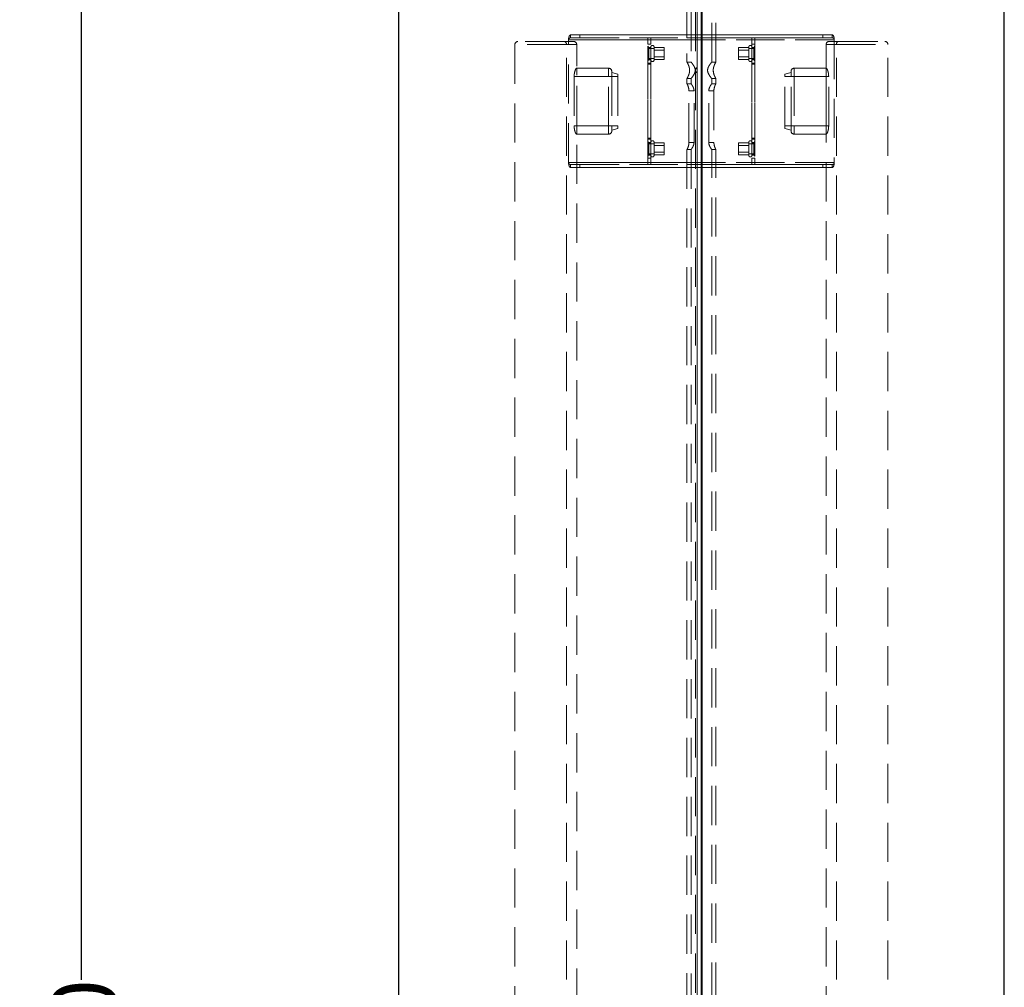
# Model space of a CAD drawing. Header units: millimetres. Extents: x 56 to 3092, y 90 to 4365.
# Tile 17 of 28: x 609 to 1087, y 3236 to 3706. Entities that reach past the tile are written whole.
import ezdxf

# ---------------------------------------------------------------- set-up
doc = ezdxf.new("R2010")
doc.units = ezdxf.units.MM
doc.header["$LTSCALE"] = 15
doc.linetypes.add('HIDDEN', pattern=[1.905, 1.27, -0.635])
doc.linetypes.add('PHANTOM', pattern=[12.7, 6.35, -1.27, 1.27, -1.27, 1.27, -1.27])
doc.layers.add('DISEGNO', color=7, linetype='Continuous')
doc.styles.add('SLDTEXTSTYLE0', font='ASTEP-SANS-REGULAR.TTF')
doc.dimstyles.new('SLDDIMSTYLE0', dxfattribs={"dimtxt": 41.740667, "dimasz": 30, "dimexe": 0, "dimexo": 0.0625, "dimgap": 10.435167, "dimtad": 0, "dimrnd": 1e-09, "dimzin": 12, "dimdsep": 46, "dimtxsty": 'SLDTEXTSTYLE0', "dimsah": 1, "dimcen": 0.09, "dimadec": 0, "dimazin": 3, "dimtfac": 1, "dimtofl": 0, "dimtmove": 0, "dimatfit": 3, "dimfxl": 0, "dimfrac": 2, "dimtolj": 1, "dimtzin": 12, "dimarcsym": 0})
doc.dimstyles.new('SLDDIMSTYLE2', dxfattribs={"dimtxt": 41.740667, "dimasz": 30, "dimexe": 0, "dimexo": 0.0625, "dimgap": 10.435167, "dimtad": 0, "dimdec": 0, "dimrnd": 1e-09, "dimzin": 12, "dimdsep": 46, "dimtxsty": 'SLDTEXTSTYLE0', "dimsah": 1, "dimcen": 0.09, "dimadec": 0, "dimazin": 3, "dimtfac": 1, "dimtdec": 0, "dimtofl": 0, "dimtmove": 0, "dimatfit": 3, "dimfxl": 0, "dimfrac": 2, "dimtolj": 1, "dimtzin": 12, "dimarcsym": 0})

# ---------------------------------------------------------------- blocks, each defined once
blk = doc.blocks.new('_D_4')
at = {"layer": 'DISEGNO'}
for p, q in [((774.9, 3821.96), (623.9, 3821.96)), ((638.9, 3821.96), (638.9, 3239.56)), ((638.9, 2562.56), (638.9, 3144.95)), ((774.9, 2562.56), (623.9, 2562.56))]:
    blk.add_line(p, q, dxfattribs=at)
for points in [[(638.9, 3821.96), (633.28, 3791.96), (644.53, 3791.96)], [(638.9, 2562.56), (644.53, 2592.56), (633.28, 2592.56)]]:
    blk.add_solid(points, dxfattribs=at)
at = {"layer": 'DISEGNO', "insert": (624.6, 3144.95), "char_height": 31.75, "attachment_point": 1, "rotation": 90, "style": 'SLDTEXTSTYLE0'}
blk.add_mtext('1260', dxfattribs=at)
blk = doc.blocks.new('_D_5')
at = {"layer": 'DISEGNO'}
for p, q in [((775.2, 3822.26), (533.9, 3822.26)), ((548.9, 3822.26), (548.9, 3126.39)), ((548.9, 2351.26), (548.9, 3047.13)), ((777.4, 2351.26), (533.9, 2351.26))]:
    blk.add_line(p, q, dxfattribs=at)
for points in [[(548.9, 3822.26), (543.28, 3792.26), (554.53, 3792.26)], [(548.9, 2351.26), (554.53, 2381.26), (543.28, 2381.26)]]:
    blk.add_solid(points, dxfattribs=at)
at = {"layer": 'DISEGNO', "insert": (534.6, 3047.13), "char_height": 31.75, "attachment_point": 1, "rotation": 90, "style": 'SLDTEXTSTYLE0'}
blk.add_mtext('1471', dxfattribs=at)

msp = doc.modelspace()

# ---------------------------------------------------------------- linework, layer by layer
at = {"color": 7, "linetype": 'HIDDEN', "lineweight": 18}
for p, q in [((934.904, 3795.257), (934.904, 3685.22)), ((936.984, 3795.257), (936.984, 2595.257)), ((937.849, 3795.257), (937.849, 2595.257)), ((937.904, 2595.257), (937.904, 3795.257)), ((944.904, 3685.219), (944.904, 3795.257)), ((932.904, 3775.069), (932.904, 3685.257)), ((946.904, 3685.24), (946.904, 3775.819)), ((873.39, 3695.257), (850.89, 3695.257)), ((873.39, 3695.257), (877.89, 3695.257)), ((875.425, 3636.507), (875.425, 3696.007)), ((875.425, 3696.007), (1004.382, 3696.007)), ((939.776, 3696.007), (875.425, 3696.007)), ((876.424, 3698.507), (876.424, 3697.007)), ((880.904, 3698.507), (876.424, 3698.507)), ((876.424, 3698.507), (1003.384, 3698.507)), ((939.776, 3698.507), (876.424, 3698.507)), ((880.904, 3698.507), (876.424, 3698.507)), ((880.904, 3697.007), (876.424, 3697.007)), ((876.424, 3697.007), (1003.384, 3697.007)), ((880.904, 3697.007), (876.424, 3697.007)), ((880.904, 3698.507), (880.904, 3697.007)), ((880.904, 3698.507), (932.854, 3698.507)), ((880.904, 3697.007), (932.854, 3697.007)), ((915.404, 3697.007), (913.904, 3697.007)), ((913.904, 3694.007), (913.904, 3697.007)), ((913.904, 3697.007), (913.904, 3694.007)), ((913.904, 3638.507), (913.904, 3694.007)), ((915.404, 3694.007), (913.904, 3694.007)), ((915.404, 3694.007), (915.404, 3697.007)), ((915.404, 3697.007), (915.404, 3694.007)), ((915.404, 3638.507), (915.404, 3694.007)), ((932.854, 3698.507), (932.854, 3697.007)), ((932.854, 3698.507), (946.954, 3698.507)), ((946.954, 3698.507), (932.854, 3698.507)), ((932.854, 3697.007), (946.954, 3697.007)), ((946.954, 3697.007), (932.854, 3697.007)), ((1003.384, 3698.507), (940.032, 3698.507)), ((1004.382, 3696.007), (940.032, 3696.007)), ((946.954, 3697.007), (946.954, 3698.507)), ((946.954, 3698.507), (998.904, 3698.507)), ((946.954, 3697.007), (998.904, 3697.007)), ((964.404, 3697.007), (965.904, 3697.007)), ((964.404, 3697.007), (964.404, 3694.007)), ((964.404, 3694.007), (964.404, 3697.007)), ((964.404, 3694.007), (964.404, 3638.507)), ((964.404, 3694.007), (965.904, 3694.007)), ((965.904, 3697.007), (965.904, 3694.007)), ((965.904, 3694.007), (965.904, 3697.007)), ((965.904, 3694.007), (965.904, 3638.507)), ((998.904, 3697.007), (998.904, 3698.507)), ((998.904, 3698.507), (1003.384, 3698.507)), ((998.904, 3698.507), (1003.384, 3698.507)), ((998.904, 3697.007), (1003.384, 3697.007)), ((998.904, 3697.007), (1003.384, 3697.007)), ((1006.417, 3695.257), (1001.917, 3695.257)), ((1003.384, 3697.007), (1003.384, 3698.507)), ((1004.382, 3696.007), (1004.382, 3636.507)), ((1006.417, 3695.257), (1028.917, 3695.257)), ((849.39, 3693.757), (849.39, 2696.757)), ((874.39, 3693.757), (849.39, 3693.757)), ((874.39, 2696.757), (874.39, 3693.757)), ((874.39, 3693.757), (879.347, 3693.757)), ((879.39, 2740.257), (879.39, 3693.757)), ((914.404, 3692.357), (913.904, 3692.907)), ((913.904, 3692.895), (913.904, 3685.919)), ((915.404, 3692.407), (913.904, 3692.407)), ((913.904, 3686.452), (913.904, 3692.361)), ((913.904, 3691.857), (913.904, 3686.957)), ((916.904, 3691.857), (913.904, 3691.857)), ((914.404, 3692.357), (914.404, 3686.457)), ((915.404, 3692.357), (914.404, 3692.357)), ((915.404, 3692.558), (915.404, 3686.255)), ((915.404, 3686.452), (915.404, 3692.361)), ((915.404, 3692.312), (915.404, 3686.501)), ((916.904, 3692.607), (916.904, 3686.207)), ((921.904, 3692.357), (916.904, 3692.357)), ((916.904, 3692.312), (916.904, 3686.501)), ((916.904, 3691.857), (916.904, 3686.957)), ((916.904, 3687.757), (916.904, 3691.057)), ((921.904, 3691.057), (916.904, 3691.057)), ((921.904, 3692.357), (921.904, 3686.457)), ((921.904, 3691.057), (921.904, 3687.757)), ((957.904, 3692.357), (957.904, 3686.457)), ((962.904, 3692.357), (957.904, 3692.357)), ((957.904, 3691.057), (957.904, 3687.757)), ((962.904, 3691.057), (957.904, 3691.057)), ((962.904, 3692.607), (962.904, 3686.207)), ((962.904, 3692.312), (962.904, 3686.501)), ((962.904, 3691.857), (962.904, 3686.957)), ((965.904, 3691.857), (962.904, 3691.857)), ((962.904, 3687.757), (962.904, 3691.057)), ((964.404, 3692.558), (964.404, 3686.255)), ((965.904, 3692.407), (964.404, 3692.407)), ((964.404, 3686.452), (964.404, 3692.361)), ((965.404, 3692.357), (964.404, 3692.357)), ((964.404, 3692.312), (964.404, 3686.501)), ((965.904, 3692.907), (965.404, 3692.357)), ((965.404, 3692.357), (965.404, 3686.457)), ((965.904, 3692.895), (965.904, 3685.919)), ((965.904, 3686.452), (965.904, 3692.361)), ((965.904, 3691.857), (965.904, 3686.957)), ((1000.417, 3693.757), (1000.417, 2740.257)), ((1005.417, 3693.757), (1000.461, 3693.757)), ((1005.417, 3693.757), (1030.417, 3693.757)), ((1005.417, 2696.757), (1005.417, 3693.757)), ((1030.417, 2696.757), (1030.417, 3693.757)), ((913.904, 3686.957), (916.904, 3686.957)), ((915.404, 3686.757), (913.904, 3686.757)), ((915.404, 3686.757), (913.904, 3686.757)), ((913.904, 3684.757), (913.904, 3686.753)), ((913.904, 3684.757), (913.904, 3686.753)), ((913.904, 3685.907), (914.404, 3686.457)), ((913.904, 3686.407), (915.404, 3686.407)), ((913.904, 3686.398), (913.904, 3684.246)), ((915.404, 3686.398), (913.904, 3686.398)), ((913.904, 3647.757), (913.904, 3684.757)), ((915.404, 3684.757), (913.904, 3684.757)), ((913.904, 3684.246), (915.404, 3684.246)), ((914.404, 3686.457), (915.404, 3686.457)), ((915.404, 3684.757), (915.404, 3686.753)), ((915.404, 3684.757), (915.404, 3686.753)), ((915.404, 3686.398), (915.404, 3684.246)), ((915.404, 3647.757), (915.404, 3684.757)), ((916.904, 3687.757), (921.904, 3687.757)), ((916.904, 3686.457), (921.904, 3686.457)), ((934.933, 3685.257), (932.904, 3685.257)), ((946.904, 3685.257), (944.874, 3685.257)), ((957.904, 3687.757), (962.904, 3687.757)), ((957.904, 3686.457), (962.904, 3686.457)), ((962.904, 3686.957), (965.904, 3686.957)), ((965.904, 3686.757), (964.404, 3686.757)), ((965.904, 3686.757), (964.404, 3686.757)), ((964.404, 3684.757), (964.404, 3686.753)), ((964.404, 3684.757), (964.404, 3686.753)), ((964.404, 3686.457), (965.404, 3686.457)), ((964.404, 3686.407), (965.904, 3686.407)), ((964.404, 3686.398), (964.404, 3684.246)), ((964.404, 3686.398), (965.904, 3686.398)), ((964.404, 3684.757), (964.404, 3647.757)), ((964.404, 3684.757), (965.904, 3684.757)), ((964.404, 3684.246), (965.904, 3684.246)), ((965.404, 3686.457), (965.904, 3685.907)), ((965.904, 3684.757), (965.904, 3686.753)), ((965.904, 3684.757), (965.904, 3686.753)), ((965.904, 3686.398), (965.904, 3684.246)), ((965.904, 3684.757), (965.904, 3647.757)), ((879.256, 3682.257), (879.39, 3682.257)), ((879.256, 3682.257), (894.89, 3682.257)), ((879.39, 3650.257), (879.39, 3682.257)), ((894.89, 3682.257), (894.89, 3678.257)), ((894.89, 3678.257), (894.89, 3682.257)), ((896.39, 3678.257), (896.39, 3680.757)), ((896.39, 3680.757), (896.39, 3678.257)), ((899.39, 3679.453), (896.39, 3680.257)), ((896.39, 3680.257), (896.39, 3678.257)), ((896.39, 3678.257), (896.39, 3680.257)), ((899.39, 3679.453), (899.39, 3678.257)), ((899.39, 3678.257), (899.39, 3679.453)), ((980.417, 3679.453), (983.417, 3680.257)), ((980.417, 3678.257), (980.417, 3679.453)), ((980.417, 3679.453), (980.417, 3678.257)), ((983.417, 3680.757), (983.417, 3678.257)), ((983.417, 3678.257), (983.417, 3680.757)), ((983.417, 3678.257), (983.417, 3680.257)), ((983.417, 3680.257), (983.417, 3678.257)), ((984.917, 3682.257), (1000.551, 3682.257)), ((984.917, 3678.257), (984.917, 3682.257)), ((984.917, 3682.257), (984.917, 3678.257)), ((1000.551, 3682.257), (1000.417, 3682.257)), ((1000.417, 3682.257), (1000.417, 3650.257)), ((878.138, 3678.257), (878.138, 3654.257)), ((894.89, 3678.257), (878.138, 3678.257)), ((894.89, 3654.257), (894.89, 3678.257)), ((894.89, 3678.257), (896.39, 3678.257)), ((896.39, 3678.257), (894.89, 3678.257)), ((896.39, 3678.257), (896.39, 3654.257)), ((899.39, 3678.257), (896.39, 3678.257)), ((899.39, 3678.257), (899.39, 3654.257)), ((932.904, 3677.257), (932.904, 3674.757)), ((932.904, 3677.257), (934.933, 3677.257)), ((934.918, 3674.757), (932.904, 3674.757)), ((934.904, 3677.294), (934.904, 3674.737)), ((944.875, 3677.257), (946.904, 3677.257)), ((946.904, 3674.757), (944.881, 3674.757)), ((944.904, 3674.724), (944.904, 3677.293)), ((946.904, 3674.711), (946.904, 3677.282)), ((980.417, 3654.257), (980.417, 3678.257)), ((980.417, 3678.257), (983.417, 3678.257)), ((983.417, 3654.257), (983.417, 3678.257)), ((983.417, 3678.257), (984.917, 3678.257)), ((984.917, 3678.257), (983.417, 3678.257)), ((1001.67, 3678.257), (984.917, 3678.257)), ((984.917, 3678.257), (984.917, 3654.257)), ((1001.67, 3654.257), (1001.67, 3678.257)), ((933.842, 3646.257), (933.842, 3671.257)), ((933.842, 3671.257), (936.333, 3671.257)), ((936.333, 3646.257), (936.333, 3671.257)), ((943.474, 3646.257), (943.474, 3671.257)), ((943.474, 3671.257), (945.966, 3671.257)), ((945.966, 3671.257), (945.966, 3646.257)), ((878.138, 3654.257), (894.89, 3654.257)), ((894.89, 3654.257), (894.89, 3650.257)), ((894.89, 3654.257), (896.39, 3654.257)), ((894.89, 3650.257), (894.89, 3654.257)), ((896.39, 3654.257), (894.89, 3654.257)), ((896.39, 3651.757), (896.39, 3654.257)), ((896.39, 3654.257), (896.39, 3651.757)), ((896.39, 3654.257), (896.39, 3652.257)), ((896.39, 3652.257), (896.39, 3654.257)), ((899.39, 3654.257), (896.39, 3654.257)), ((899.39, 3653.06), (896.39, 3652.257)), ((899.39, 3654.257), (899.39, 3653.06)), ((899.39, 3653.06), (899.39, 3654.257)), ((980.417, 3653.06), (980.417, 3654.257)), ((980.417, 3654.257), (980.417, 3653.06)), ((980.417, 3654.257), (983.417, 3654.257)), ((980.417, 3653.06), (983.417, 3652.257)), ((983.417, 3654.257), (983.417, 3651.757)), ((983.417, 3651.757), (983.417, 3654.257)), ((983.417, 3652.257), (983.417, 3654.257)), ((983.417, 3654.257), (983.417, 3652.257)), ((983.417, 3654.257), (984.917, 3654.257)), ((984.917, 3654.257), (983.417, 3654.257)), ((984.917, 3650.257), (984.917, 3654.257)), ((984.917, 3654.257), (1001.67, 3654.257)), ((984.917, 3654.257), (984.917, 3650.257)), ((894.89, 3650.257), (879.256, 3650.257)), ((879.256, 3650.257), (879.39, 3650.257)), ((913.904, 3646.115), (913.904, 3648.267)), ((915.404, 3648.267), (913.904, 3648.267)), ((913.904, 3647.757), (913.904, 3645.761)), ((913.904, 3647.757), (913.904, 3645.761)), ((915.404, 3647.757), (913.904, 3647.757)), ((914.404, 3646.057), (913.904, 3646.607)), ((913.904, 3639.619), (913.904, 3646.595)), ((915.404, 3646.115), (913.904, 3646.115)), ((915.404, 3646.107), (913.904, 3646.107)), ((913.904, 3640.152), (913.904, 3646.061)), ((914.404, 3640.157), (914.404, 3646.057)), ((915.404, 3646.057), (914.404, 3646.057)), ((915.404, 3646.115), (915.404, 3648.267)), ((915.404, 3647.757), (915.404, 3645.761)), ((915.404, 3647.757), (915.404, 3645.761)), ((915.404, 3639.955), (915.404, 3646.258)), ((915.404, 3640.152), (915.404, 3646.061)), ((915.404, 3640.201), (915.404, 3646.012)), ((916.904, 3639.907), (916.904, 3646.307)), ((921.904, 3646.057), (916.904, 3646.057)), ((916.904, 3640.201), (916.904, 3646.012)), ((921.904, 3640.157), (921.904, 3646.057)), ((933.842, 3646.257), (936.333, 3646.257)), ((943.474, 3646.257), (945.966, 3646.257)), ((957.904, 3640.157), (957.904, 3646.057)), ((962.904, 3646.057), (957.904, 3646.057)), ((962.904, 3639.907), (962.904, 3646.307)), ((962.904, 3640.201), (962.904, 3646.012)), ((964.404, 3646.115), (964.404, 3648.267)), ((965.904, 3648.267), (964.404, 3648.267)), ((964.404, 3647.757), (964.404, 3645.761)), ((964.404, 3647.757), (964.404, 3645.761)), ((964.404, 3647.757), (965.904, 3647.757)), ((964.404, 3639.955), (964.404, 3646.258)), ((964.404, 3646.115), (965.904, 3646.115)), ((965.904, 3646.107), (964.404, 3646.107)), ((964.404, 3640.152), (964.404, 3646.061)), ((965.404, 3646.057), (964.404, 3646.057)), ((964.404, 3640.201), (964.404, 3646.012)), ((965.904, 3646.607), (965.404, 3646.057)), ((965.404, 3640.157), (965.404, 3646.057)), ((965.904, 3646.115), (965.904, 3648.267)), ((965.904, 3647.757), (965.904, 3645.761)), ((965.904, 3647.757), (965.904, 3645.761)), ((965.904, 3639.619), (965.904, 3646.595)), ((965.904, 3640.152), (965.904, 3646.061)), ((1000.551, 3650.257), (984.917, 3650.257)), ((1000.551, 3650.257), (1000.417, 3650.257)), ((913.904, 3645.757), (915.404, 3645.757)), ((913.904, 3645.757), (915.404, 3645.757)), ((913.904, 3640.657), (913.904, 3645.557)), ((916.904, 3645.557), (913.904, 3645.557)), ((916.904, 3640.657), (916.904, 3645.557)), ((916.904, 3644.757), (916.904, 3641.457)), ((921.904, 3644.757), (916.904, 3644.757)), ((916.904, 3641.457), (921.904, 3641.457)), ((921.904, 3641.457), (921.904, 3644.757)), ((932.904, 3642.797), (932.904, 2746.257)), ((932.904, 3642.757), (934.927, 3642.757)), ((934.904, 3642.789), (934.904, 2743.22)), ((944.89, 3642.757), (946.904, 3642.757)), ((944.904, 2743.219), (944.904, 3642.776)), ((946.904, 2743.24), (946.904, 3642.785)), ((957.904, 3641.457), (957.904, 3644.757)), ((962.904, 3644.757), (957.904, 3644.757)), ((957.904, 3641.457), (962.904, 3641.457)), ((962.904, 3640.657), (962.904, 3645.557)), ((965.904, 3645.557), (962.904, 3645.557)), ((962.904, 3644.757), (962.904, 3641.457)), ((964.404, 3645.757), (965.904, 3645.757)), ((964.404, 3645.757), (965.904, 3645.757)), ((965.904, 3640.657), (965.904, 3645.557)), ((875.425, 3636.507), (1004.382, 3636.507)), ((939.776, 3636.507), (875.425, 3636.507)), ((913.904, 3640.657), (916.904, 3640.657)), ((913.904, 3639.607), (914.404, 3640.157)), ((913.904, 3640.107), (915.404, 3640.107)), ((913.904, 3635.507), (913.904, 3638.507)), ((913.904, 3638.507), (913.904, 3635.507)), ((915.404, 3638.507), (913.904, 3638.507)), ((914.404, 3640.157), (915.404, 3640.157)), ((915.404, 3635.507), (915.404, 3638.507)), ((915.404, 3638.507), (915.404, 3635.507)), ((916.904, 3640.157), (921.904, 3640.157)), ((1004.382, 3636.507), (940.032, 3636.507)), ((957.904, 3640.157), (962.904, 3640.157)), ((962.904, 3640.657), (965.904, 3640.657)), ((964.404, 3640.157), (965.404, 3640.157)), ((964.404, 3640.107), (965.904, 3640.107)), ((964.404, 3638.507), (964.404, 3635.507)), ((964.404, 3635.507), (964.404, 3638.507)), ((964.404, 3638.507), (965.904, 3638.507)), ((965.404, 3640.157), (965.904, 3639.607)), ((965.904, 3638.507), (965.904, 3635.507)), ((965.904, 3635.507), (965.904, 3638.507)), ((876.424, 3634.007), (876.424, 3635.507)), ((880.904, 3635.507), (876.424, 3635.507)), ((876.424, 3635.507), (1003.384, 3635.507)), ((876.424, 3635.507), (880.904, 3635.507)), ((880.904, 3634.007), (876.424, 3634.007)), ((876.424, 3634.007), (1003.384, 3634.007)), ((939.776, 3634.007), (876.424, 3634.007)), ((876.424, 3634.007), (880.904, 3634.007)), ((880.904, 3634.007), (880.904, 3635.507)), ((880.904, 3635.507), (932.854, 3635.507)), ((880.904, 3634.007), (932.854, 3634.007)), ((915.404, 3635.507), (913.904, 3635.507)), ((932.854, 3635.507), (932.854, 3634.007)), ((946.954, 3635.507), (932.854, 3635.507)), ((932.854, 3635.507), (946.954, 3635.507)), ((946.954, 3634.007), (932.854, 3634.007)), ((932.854, 3634.007), (946.954, 3634.007)), ((1003.384, 3634.007), (940.032, 3634.007)), ((946.954, 3634.007), (946.954, 3635.507)), ((946.954, 3635.507), (998.904, 3635.507)), ((946.954, 3634.007), (998.904, 3634.007)), ((964.404, 3635.507), (965.904, 3635.507)), ((998.904, 3635.507), (998.904, 3634.007)), ((1003.384, 3635.507), (998.904, 3635.507)), ((998.904, 3635.507), (1003.384, 3635.507)), ((1003.384, 3634.007), (998.904, 3634.007)), ((998.904, 3634.007), (1003.384, 3634.007)), ((1003.384, 3635.507), (1003.384, 3634.007))]:
    msp.add_line(p, q, dxfattribs=at)
at = {"color": 7, "linetype": 'Continuous', "lineweight": 25}
for p, q in [((792.904, 3792.257), (792.904, 2592.257)), ((939.776, 3792.257), (939.776, 2592.257)), ((940.032, 3792.257), (940.032, 2592.257)), ((1086.904, 2592.257), (1086.904, 3792.257)), ((940.032, 3698.507), (939.776, 3698.507)), ((940.032, 3634.007), (939.776, 3634.007))]:
    msp.add_line(p, q, dxfattribs=at)
at = {"color": 250, "linetype": 'PHANTOM', "lineweight": 18}
for p, q in [((940.032, 3696.007), (939.776, 3696.007)), ((940.032, 3636.507), (939.776, 3636.507))]:
    msp.add_line(p, q, dxfattribs=at)
at = {"color": 7, "linetype": 'HIDDEN', "lineweight": 18}
for centre, radius, start, end in [((850.89, 3693.757), 1.5, 90, 180), ((873.078, 3693.965), 1.329, 350.98068, 76.39946), ((877.89, 3693.757), 1.5, 0, 90), ((1001.917, 3693.757), 1.5, 90, 180), ((1006.73, 3693.965), 1.329, 103.60054, 189.01932), ((1028.917, 3693.757), 1.5, 0, 90), ((916.154, 3692.607), 0.75, 0, 180), ((963.654, 3692.607), 0.75, 0, 180), ((916.154, 3686.207), 0.75, 180, 0), ((963.654, 3686.207), 0.75, 180, 0), ((894.89, 3680.757), 1.5, 0, 90), ((894.89, 3680.757), 1.5, 0, 90), ((984.917, 3680.757), 1.5, 90, 180), ((984.917, 3680.757), 1.5, 90, 180), ((894.89, 3651.757), 1.5, 270, 0), ((894.89, 3651.757), 1.5, 270, 0), ((984.917, 3651.757), 1.5, 180, 270), ((984.917, 3651.757), 1.5, 180, 270), ((916.154, 3646.307), 0.75, 0, 180), ((963.654, 3646.307), 0.75, 0, 180), ((916.154, 3639.907), 0.75, 180, 0), ((963.654, 3639.907), 0.75, 180, 0)]:
    msp.add_arc(centre, radius, start, end, dxfattribs=at)
for points, knots in [([(875.425, 3696.007), (875.436, 3696.265), (875.456, 3696.784), (875.614, 3697.489), (875.846, 3698.059), (876.131, 3698.437), (876.329, 3698.484), (876.424, 3698.507)], [0, 0, 0, 0, 0.1903497, 0.3817104, 0.5830748, 0.7998477, 1, 1, 1, 1]), ([(876.424, 3698.507), (876.313, 3698.476), (876.091, 3698.414), (875.776, 3697.934), (875.539, 3697.233), (875.436, 3696.539), (875.428, 3696.129), (875.425, 3696.007)], [0, 0, 0, 0, 0.2327048, 0.4679608, 0.6968319, 0.9094695, 1, 1, 1, 1]), ([(875.425, 3696.007), (875.433, 3696.093), (875.447, 3696.265), (875.565, 3696.525), (875.78, 3696.782), (876.088, 3696.97), (876.316, 3696.995), (876.424, 3697.007)], [0, 0, 0, 0, 0.1359028, 0.2710753, 0.4711478, 0.7511665, 1, 1, 1, 1]), ([(876.424, 3697.007), (876.282, 3696.987), (876.028, 3696.952), (875.717, 3696.721), (875.53, 3696.464), (875.439, 3696.223), (875.43, 3696.071), (875.425, 3696.007)], [0, 0, 0, 0, 0.3274412, 0.5826601, 0.7599643, 0.8987139, 1, 1, 1, 1]), ([(1003.384, 3698.507), (1003.494, 3698.476), (1003.717, 3698.414), (1004.032, 3697.934), (1004.268, 3697.233), (1004.372, 3696.539), (1004.38, 3696.129), (1004.382, 3696.007)], [0, 0, 0, 0, 0.2327048, 0.4679608, 0.6968319, 0.9094695, 1, 1, 1, 1]), ([(1004.382, 3696.007), (1004.372, 3696.265), (1004.351, 3696.784), (1004.193, 3697.489), (1003.961, 3698.059), (1003.676, 3698.437), (1003.479, 3698.484), (1003.384, 3698.507)], [0, 0, 0, 0, 0.1903497, 0.3817104, 0.5830748, 0.7998477, 1, 1, 1, 1]), ([(1003.384, 3697.007), (1003.526, 3696.987), (1003.779, 3696.952), (1004.09, 3696.721), (1004.277, 3696.464), (1004.368, 3696.223), (1004.378, 3696.071), (1004.382, 3696.007)], [0, 0, 0, 0, 0.3274412, 0.5826601, 0.7599643, 0.8987139, 1, 1, 1, 1]), ([(1004.382, 3696.007), (1004.375, 3696.093), (1004.36, 3696.265), (1004.242, 3696.525), (1004.027, 3696.782), (1003.72, 3696.97), (1003.491, 3696.995), (1003.384, 3697.007)], [0, 0, 0, 0, 0.1359028, 0.2710753, 0.4711478, 0.7511665, 1, 1, 1, 1]), ([(932.909, 3685.248), (932.907, 3685.252), (932.893, 3685.275), (932.98, 3685.125), (933.281, 3684.569), (933.698, 3683.671), (934.064, 3682.527), (934.199, 3681.278), (934.084, 3680.135), (933.779, 3679.063), (933.368, 3678.11), (933.001, 3677.425), (932.863, 3677.183), (932.976, 3677.388), (933.216, 3677.801), (933.471, 3678.394), (933.738, 3678.956), (934.045, 3679.913), (934.198, 3681.145), (934.099, 3682.3), (933.804, 3683.38), (933.401, 3684.338), (933.025, 3685.045), (932.945, 3685.185), (932.909, 3685.248)], [0, 0, 0, 0, 0.0104528, 0.0586101, 0.106632, 0.1581558, 0.2151993, 0.2595894, 0.3040298, 0.3483651, 0.3998243, 0.4570763, 0.5103012, 0.5570969, 0.6034527, 0.6333855, 0.6546706, 0.7115317, 0.7562298, 0.8009996, 0.8450626, 0.895934, 0.9530744, 1, 1, 1, 1]), ([(936.899, 3681.081), (936.901, 3681.139), (936.916, 3681.497), (936.788, 3682.265), (936.285, 3683.354), (935.617, 3684.335), (935.125, 3684.98), (934.893, 3685.27), (934.945, 3685.205), (934.92, 3685.236), (935.187, 3684.9), (935.639, 3684.301), (936.232, 3683.425), (936.73, 3682.43), (936.944, 3681.438), (936.851, 3680.464), (936.411, 3679.38), (935.715, 3678.307), (935.155, 3677.571), (934.895, 3677.246), (934.945, 3677.308), (934.918, 3677.274), (935.179, 3677.603), (935.63, 3678.194), (936.208, 3679.071), (936.716, 3679.98), (936.821, 3680.701), (936.88, 3680.99), (936.899, 3681.081)], [0, 0, 0, 0, 0.0066364, 0.04052231, 0.08639596, 0.14888842, 0.19899185, 0.24094324, 0.25659019, 0.2830079, 0.32282817, 0.36652506, 0.41926833, 0.46688701, 0.5000112, 0.53328944, 0.57516096, 0.63631088, 0.69817268, 0.74006256, 0.7565164, 0.78206835, 0.82187486, 0.86542623, 0.91793372, 0.96616152, 0.9894221, 1, 1, 1, 1]), ([(942.909, 3681.432), (942.907, 3681.374), (942.892, 3681.016), (943.019, 3680.248), (943.523, 3679.16), (944.191, 3678.178), (944.683, 3677.533), (944.914, 3677.243), (944.863, 3677.308), (944.888, 3677.277), (944.621, 3677.613), (944.168, 3678.212), (943.576, 3679.088), (943.078, 3680.083), (942.863, 3681.076), (942.957, 3682.049), (943.397, 3683.133), (944.092, 3684.206), (944.653, 3684.943), (944.912, 3685.268), (944.863, 3685.205), (944.89, 3685.239), (944.629, 3684.91), (944.178, 3684.319), (943.6, 3683.442), (943.092, 3682.533), (942.986, 3681.812), (942.927, 3681.523), (942.909, 3681.432)], [0, 0, 0, 0, 0.0066364, 0.0405223, 0.086396, 0.1488884, 0.1989919, 0.2409432, 0.2565902, 0.2830079, 0.3228282, 0.3665251, 0.4192683, 0.466887, 0.5000112, 0.5332894, 0.575161, 0.6363109, 0.6981727, 0.7400626, 0.7565164, 0.7820683, 0.8218749, 0.8654262, 0.9179337, 0.9661615, 0.9894221, 1, 1, 1, 1]), ([(945.755, 3682.366), (945.69, 3681.996), (945.605, 3681.506), (945.71, 3680.741), (945.747, 3679.926), (946.086, 3678.933), (946.488, 3678.005), (946.853, 3677.344), (946.861, 3677.332), (946.932, 3677.207), (946.788, 3677.457), (946.499, 3677.999), (946.076, 3678.924), (945.722, 3680.087), (945.61, 3681.34), (945.744, 3682.473), (946.062, 3683.54), (946.469, 3684.464), (946.844, 3685.154), (946.861, 3685.18), (946.936, 3685.313), (946.799, 3685.075), (946.521, 3684.551), (946.087, 3683.654), (945.869, 3682.809), (945.755, 3682.366)], [0, 0, 0, 0, 0.0439443, 0.0580504, 0.0913816, 0.1386025, 0.1910268, 0.2483404, 0.2938144, 0.3005318, 0.3468687, 0.3936559, 0.4457667, 0.502978, 0.5470683, 0.591184, 0.6359167, 0.6881002, 0.74542, 0.7938499, 0.7980099, 0.8445086, 0.891123, 0.9428954, 1, 1, 1, 1]), ([(879.256, 3682.257), (879.183, 3682.212), (879.036, 3682.122), (878.697, 3681.433), (878.369, 3680.412), (878.165, 3679.273), (878.145, 3678.53), (878.138, 3678.257)], [0, 0, 0, 0, 0.2146036, 0.4289074, 0.6503849, 0.8711985, 1, 1, 1, 1]), ([(878.138, 3678.257), (878.156, 3678.684), (878.192, 3679.537), (878.447, 3680.686), (878.769, 3681.603), (879.073, 3682.164), (879.201, 3682.229), (879.256, 3682.257)], [0, 0, 0, 0, 0.2002902, 0.400215, 0.609686, 0.8316873, 1, 1, 1, 1]), ([(937.404, 3682.41), (937.385, 3682.408), (937.348, 3682.404), (937.287, 3682.368), (937.207, 3682.282), (937.084, 3682.012), (937.012, 3681.423), (937.022, 3680.794), (937.145, 3680.358), (937.225, 3680.211), (937.293, 3680.138), (937.364, 3680.105), (937.418, 3680.101), (937.475, 3680.117), (937.541, 3680.162), (937.631, 3680.28), (937.742, 3680.592), (937.792, 3681.138), (937.775, 3681.674), (937.693, 3682.061), (937.631, 3682.227), (937.552, 3682.338), (937.493, 3682.388), (937.44, 3682.408), (937.413, 3682.409), (937.404, 3682.41)], [0, 0, 0, 0, 0.0106676, 0.0212608, 0.040509, 0.0790253, 0.1940408, 0.3826169, 0.4349262, 0.4581259, 0.481573, 0.4920706, 0.5026412, 0.5121537, 0.5257303, 0.5488616, 0.5985475, 0.718876, 0.8644422, 0.9044359, 0.9504698, 0.9674238, 0.9845135, 0.9948794, 1, 1, 1, 1]), ([(1000.551, 3682.257), (1000.625, 3682.212), (1000.771, 3682.122), (1001.11, 3681.433), (1001.439, 3680.412), (1001.642, 3679.273), (1001.662, 3678.53), (1001.67, 3678.257)], [0, 0, 0, 0, 0.21460362, 0.42890739, 0.6503849, 0.87119854, 1, 1, 1, 1]), ([(1001.67, 3678.257), (1001.652, 3678.684), (1001.616, 3679.537), (1001.361, 3680.686), (1001.039, 3681.603), (1000.735, 3682.164), (1000.606, 3682.229), (1000.551, 3682.257)], [0, 0, 0, 0, 0.20029015, 0.40021501, 0.60968604, 0.83168726, 1, 1, 1, 1]), ([(933.842, 3671.257), (933.837, 3671.429), (933.824, 3671.944), (933.672, 3672.788), (933.385, 3673.696), (933.075, 3674.412), (932.923, 3674.718), (932.891, 3674.782), (932.964, 3674.638), (933.203, 3674.131), (933.519, 3673.321), (933.791, 3672.314), (933.826, 3671.575), (933.842, 3671.257)], [0, 0, 0, 0, 0.0463916, 0.1384142, 0.2366897, 0.3468849, 0.4576324, 0.5001368, 0.5988828, 0.6973995, 0.8019205, 0.9144356, 1, 1, 1, 1]), ([(936.333, 3671.257), (936.303, 3671.593), (936.244, 3672.264), (935.875, 3673.164), (935.512, 3673.831), (935.274, 3674.19), (934.992, 3674.64), (934.876, 3674.793), (934.94, 3674.706), (935.195, 3674.333), (935.599, 3673.69), (936.035, 3672.829), (936.3, 3671.951), (936.324, 3671.44), (936.333, 3671.257)], [0, 0, 0, 0, 0.0880704, 0.1754433, 0.2781753, 0.3148648, 0.3977205, 0.4850712, 0.5725513, 0.6581308, 0.7534065, 0.865663, 0.9518294, 1, 1, 1, 1]), ([(943.474, 3671.257), (943.48, 3671.405), (943.497, 3671.838), (943.704, 3672.653), (944.135, 3673.567), (944.59, 3674.301), (944.878, 3674.721), (944.933, 3674.798), (944.772, 3674.569), (944.446, 3674.079), (943.994, 3673.296), (943.559, 3672.311), (943.499, 3671.558), (943.474, 3671.257)], [0, 0, 0, 0, 0.03905123, 0.11398194, 0.22430457, 0.33673096, 0.43094558, 0.52556098, 0.61111837, 0.69974852, 0.80235421, 0.92082096, 1, 1, 1, 1]), ([(945.966, 3671.257), (945.968, 3671.381), (945.977, 3671.849), (946.103, 3672.657), (946.38, 3673.582), (946.695, 3674.332), (946.905, 3674.759), (946.916, 3674.781), (946.756, 3674.459), (946.479, 3673.835), (946.161, 3672.912), (945.982, 3671.976), (945.969, 3671.408), (945.966, 3671.257)], [0, 0, 0, 0, 0.033616, 0.1260135, 0.2227743, 0.3317127, 0.4433873, 0.5447799, 0.6395608, 0.7384585, 0.8472238, 0.9591533, 1, 1, 1, 1]), ([(879.256, 3650.257), (879.183, 3650.302), (879.036, 3650.392), (878.697, 3651.08), (878.369, 3652.101), (878.165, 3653.24), (878.145, 3653.983), (878.138, 3654.257)], [0, 0, 0, 0, 0.2146036, 0.4289074, 0.6503849, 0.8711985, 1, 1, 1, 1]), ([(878.138, 3654.257), (878.156, 3653.83), (878.192, 3652.976), (878.447, 3651.827), (878.769, 3650.91), (879.073, 3650.349), (879.201, 3650.285), (879.256, 3650.257)], [0, 0, 0, 0, 0.2002902, 0.400215, 0.609686, 0.8316873, 1, 1, 1, 1]), ([(1000.551, 3650.257), (1000.625, 3650.302), (1000.771, 3650.392), (1001.11, 3651.08), (1001.439, 3652.101), (1001.642, 3653.24), (1001.662, 3653.983), (1001.67, 3654.257)], [0, 0, 0, 0, 0.21460362, 0.42890739, 0.6503849, 0.87119854, 1, 1, 1, 1]), ([(1001.67, 3654.257), (1001.652, 3653.83), (1001.616, 3652.976), (1001.361, 3651.827), (1001.039, 3650.91), (1000.735, 3650.349), (1000.606, 3650.285), (1000.551, 3650.257)], [0, 0, 0, 0, 0.2002902, 0.400215, 0.609686, 0.8316873, 1, 1, 1, 1]), ([(933.842, 3646.257), (933.841, 3646.181), (933.836, 3645.76), (933.736, 3644.993), (933.468, 3644.046), (933.16, 3643.281), (932.922, 3642.792), (932.935, 3642.819), (932.893, 3642.734), (933.03, 3643.01), (933.283, 3643.57), (933.606, 3644.461), (933.816, 3645.424), (933.835, 3646.05), (933.842, 3646.257)], [0, 0, 0, 0, 0.0203759, 0.1134762, 0.2088393, 0.3162928, 0.4286036, 0.4998277, 0.531554, 0.626589, 0.7244087, 0.8318608, 0.944351, 1, 1, 1, 1]), ([(936.333, 3646.257), (936.327, 3646.108), (936.311, 3645.675), (936.103, 3644.86), (935.673, 3643.946), (935.218, 3643.213), (934.929, 3642.792), (934.874, 3642.715), (935.035, 3642.945), (935.361, 3643.434), (935.813, 3644.217), (936.249, 3645.202), (936.309, 3645.955), (936.333, 3646.257)], [0, 0, 0, 0, 0.0390512, 0.1139819, 0.2243046, 0.336731, 0.4309456, 0.525561, 0.6111184, 0.6997485, 0.8023542, 0.920821, 1, 1, 1, 1]), ([(943.474, 3646.257), (943.504, 3645.921), (943.562, 3645.253), (943.942, 3644.332), (944.386, 3643.52), (944.747, 3642.983), (944.825, 3642.871), (944.946, 3642.695), (944.86, 3642.818), (944.615, 3643.177), (944.208, 3643.825), (943.773, 3644.684), (943.507, 3645.562), (943.483, 3646.073), (943.474, 3646.257)], [0, 0, 0, 0, 0.08807042, 0.17544326, 0.2781753, 0.39772049, 0.42980484, 0.48507118, 0.57255131, 0.65813084, 0.75340645, 0.86566302, 0.95182942, 1, 1, 1, 1]), ([(945.966, 3646.257), (945.986, 3645.893), (946.026, 3645.167), (946.296, 3644.167), (946.491, 3643.705), (946.698, 3643.144), (946.864, 3642.849), (946.933, 3642.696), (946.813, 3642.938), (946.562, 3643.479), (946.245, 3644.324), (946.003, 3645.313), (945.976, 3645.994), (945.966, 3646.257)], [0, 0, 0, 0, 0.0979083, 0.1954906, 0.2975049, 0.3011386, 0.4137827, 0.5183331, 0.613847, 0.7107523, 0.8168566, 0.9295587, 1, 1, 1, 1]), ([(876.424, 3634.007), (876.313, 3634.037), (876.091, 3634.099), (875.776, 3634.58), (875.539, 3635.28), (875.436, 3635.974), (875.428, 3636.384), (875.425, 3636.507)], [0, 0, 0, 0, 0.2327048, 0.4679608, 0.6968319, 0.9094695, 1, 1, 1, 1]), ([(876.424, 3635.507), (876.282, 3635.526), (876.028, 3635.561), (875.717, 3635.792), (875.53, 3636.049), (875.439, 3636.29), (875.43, 3636.442), (875.425, 3636.507)], [0, 0, 0, 0, 0.3274412, 0.5826601, 0.7599643, 0.8987139, 1, 1, 1, 1]), ([(875.425, 3636.507), (875.436, 3636.248), (875.456, 3635.729), (875.614, 3635.024), (875.846, 3634.454), (876.131, 3634.077), (876.329, 3634.029), (876.424, 3634.007)], [0, 0, 0, 0, 0.1903497, 0.3817104, 0.5830748, 0.7998477, 1, 1, 1, 1]), ([(875.425, 3636.507), (875.433, 3636.42), (875.447, 3636.248), (875.565, 3635.988), (875.78, 3635.731), (876.088, 3635.543), (876.316, 3635.518), (876.424, 3635.507)], [0, 0, 0, 0, 0.13590284, 0.27107526, 0.47114779, 0.75116648, 1, 1, 1, 1]), ([(1004.382, 3636.507), (1004.372, 3636.248), (1004.351, 3635.729), (1004.193, 3635.024), (1003.961, 3634.454), (1003.676, 3634.077), (1003.479, 3634.029), (1003.384, 3634.007)], [0, 0, 0, 0, 0.1903497, 0.3817104, 0.5830748, 0.7998477, 1, 1, 1, 1]), ([(1004.382, 3636.507), (1004.375, 3636.42), (1004.36, 3636.248), (1004.242, 3635.988), (1004.027, 3635.731), (1003.72, 3635.543), (1003.491, 3635.518), (1003.384, 3635.507)], [0, 0, 0, 0, 0.1359028, 0.2710753, 0.4711478, 0.7511665, 1, 1, 1, 1]), ([(1003.384, 3634.007), (1003.494, 3634.037), (1003.717, 3634.099), (1004.032, 3634.58), (1004.268, 3635.28), (1004.372, 3635.974), (1004.38, 3636.384), (1004.382, 3636.507)], [0, 0, 0, 0, 0.2327048, 0.4679608, 0.6968319, 0.9094695, 1, 1, 1, 1]), ([(1003.384, 3635.507), (1003.526, 3635.526), (1003.779, 3635.561), (1004.09, 3635.792), (1004.277, 3636.049), (1004.368, 3636.29), (1004.378, 3636.442), (1004.382, 3636.507)], [0, 0, 0, 0, 0.3274412, 0.5826601, 0.7599643, 0.8987139, 1, 1, 1, 1])]:
    msp.add_open_spline(points, degree=3, knots=knots, dxfattribs=at)

# ---------------------------------------------------------------- dimensions: what is measured, and where the dimension line sits
at = {"layer": 'DISEGNO'}
for base, p1, p2, dimstyle, picture, middle in [((548.904, 2351.257), (790.204, 3822.257), (792.404, 2351.257), 'SLDDIMSTYLE0', '_D_5', (548.904, 3086.757)), ((638.904, 3821.957), (789.904, 2562.557), (789.904, 3821.957), 'SLDDIMSTYLE2', '_D_4', (638.904, 3192.257))]:
    dim = msp.add_linear_dim(base=base, p1=p1, p2=p2, angle=90, dimstyle=dimstyle, dxfattribs=at)
    dim.commit()
    dim.dimension.update_dxf_attribs({"geometry": picture, "text_midpoint": middle, "dimtype": 160})

doc.saveas('drawing.dxf')
